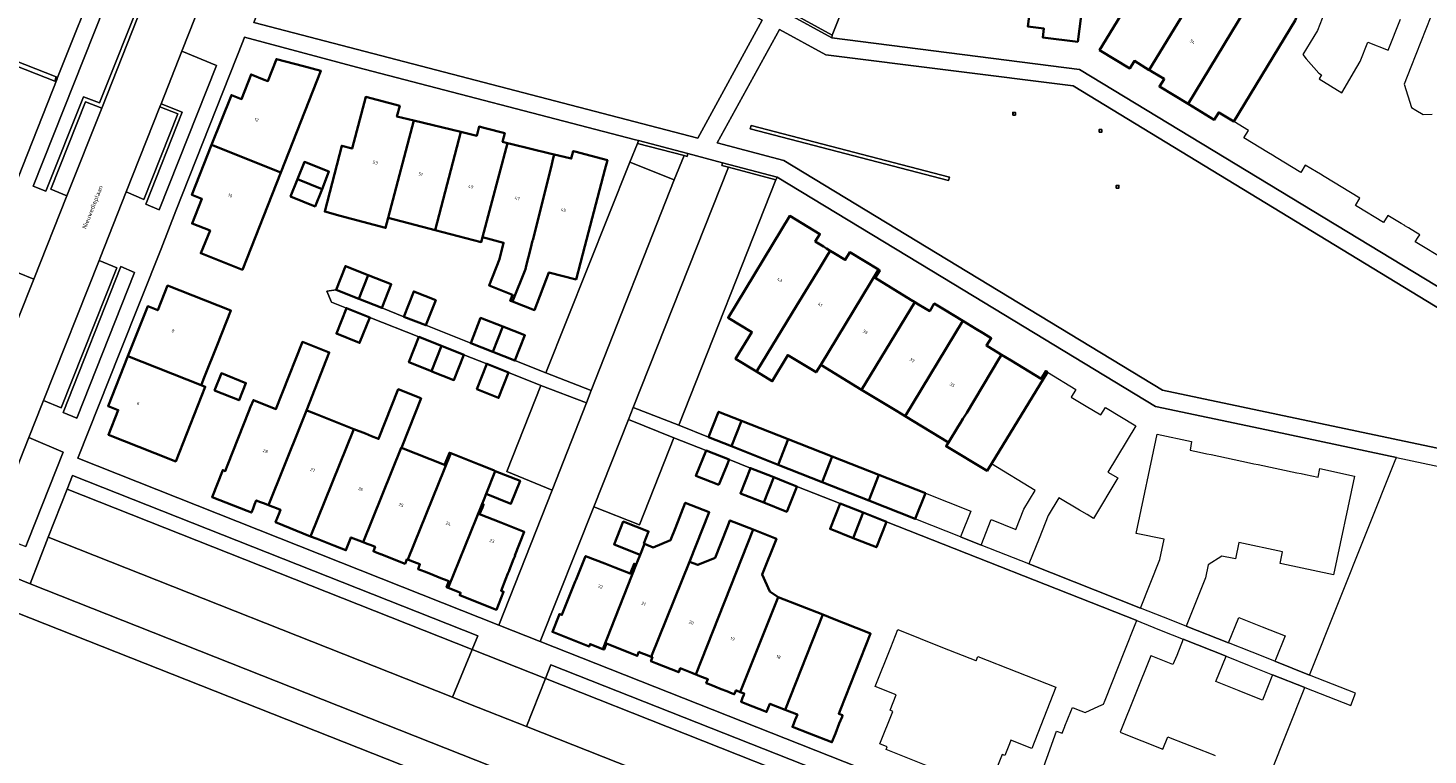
# Model space of a CAD drawing. Header units: metres. Extents: x 131489 to 134032, y 502353 to 503606.
# Tile 79 of 90: x 133468 to 133626, y 502821 to 502903. Entities that reach past the tile are written whole.
import ezdxf
from ezdxf.enums import TextEntityAlignment as Align

# ---------------------------------------------------------------- set-up
doc = ezdxf.new("R2010")
doc.units = ezdxf.units.M
for name, color, linetype, lineweight in [('B-WE-IE-MEUBILAIR_WEGMEUBILAIR-S', 7, 'Continuous', 25), ('B-WE-IE-TERREINAFSCHEIDING_KUNSTMATIG_MUUR-GV', 90, 'Continuous', 18), ('B-WE-OG-BEBOUWING-GV', 7, 'Continuous', 35), ('B-WE-OG-BEBOUWING-T18', 1, 'Continuous', 18), ('B-WE-OG-TERREIN_CULTUURSCHEIDING-GV', 7, 'Continuous', 18), ('B-WE-OG-TERREIN_ERF-GV', 7, 'Continuous', 18), ('B-WE-OG-TOPOGRAFIE-T18', 1, 'Continuous', 18), ('B-WE-VH-VERHARDING_ASFALT-GV', 252, 'Continuous', 18), ('B-WE-VH-VERHARDING_BETONSTRAATSTEEN-GV', 252, 'Continuous', 18), ('B-WE-VH-VERHARDING_STRAATBAKSTEEN-GV', 252, 'Continuous', 18), ('B-WE-VH-VERHARDING_TEGEL-GV', 252, 'Continuous', 18)]:
    doc.layers.add(name, color=color, linetype=linetype, lineweight=lineweight)
doc.styles.add('NLCS-ISO', font='NLCS-ISO.ttf')
doc.styles.add('NLCS-ISO-M200-T18', font='NLCS-ISO.ttf', dxfattribs={"height": 0.36})
doc.styles.add('NLCS-ISO-M200-T25', font='NLCS-ISO.ttf', dxfattribs={"height": 0.5})

# ---------------------------------------------------------------- blocks, each defined once
blk = doc.blocks.new('SIE-WEG_SPEELTOESTEL-SO')
at = {"flags": 128}
blk.add_lwpolyline([(-0.75, -0.75), (0.75, -0.75), (0.75, 0.75), (-0.75, 0.75)], close=True, dxfattribs=at)
at = {"style": 'NLCS-ISO'}
blk.add_text('SPT', height=0.45, dxfattribs=at).set_placement((0, 0), align=Align.MIDDLE_CENTER)

msp = doc.modelspace()

# ---------------------------------------------------------------- linework, layer by layer
at = {"layer": 'B-WE-IE-TERREINAFSCHEIDING_KUNSTMATIG_MUUR-GV', "flags": 128}
for points in [[(133440.895, 502900.801), (133441.749, 502900.46), (133441.983, 502900.985), (133441.647, 502901.12), (133443.021, 502904.659), (133444.135, 502907.463), (133471.484, 502896.65), (133471.654, 502897.135), (133443.844, 502908.138)], [(133554.029, 502904.408), (133553.922, 502904.137), (133558.723, 502901.544), (133558.771, 502901.828)], [(133571.908, 502885.883), (133549.659, 502891.698), (133549.554, 502891.324), (133571.817, 502885.499)], [(133537.027, 502889.987), (133536.895, 502889.674), (133542.137, 502888.293), (133542.483, 502888.202), (133542.567, 502888.522)], [(133546.436, 502887.501), (133546.351, 502887.178), (133547.098, 502886.983), (133552.445, 502885.584), (133552.589, 502885.878)]]:
    msp.add_lwpolyline(points, close=True, dxfattribs=at)
at = {"layer": 'B-WE-OG-BEBOUWING-GV', "flags": 128}
for points in [[(133586.066, 502918.172), (133583.489, 502919.189), (133582.507, 502916.699), (133580.721, 502902.795), (133582.521, 502902.564), (133582.394, 502901.58), (133586.326, 502901.094), (133587.779, 502912.504), (133588.061, 502914.848), (133584.906, 502915.251), (133585.197, 502915.971)], [(133600.291, 502907.709), (133601.217, 502909.235), (133602.221, 502911.768), (133603.339, 502914.592), (133600.757, 502915.61), (133598.443, 502909.865), (133595.666, 502911.476), (133595.13, 502910.6), (133588.763, 502900.157), (133592.158, 502898.087), (133592.675, 502898.934), (133594.346, 502897.915), (133594.35, 502897.922)], [(133605.162, 502904.747), (133600.291, 502907.709), (133594.35, 502897.922), (133594.753, 502897.677), (133596.01, 502896.916), (133596.003, 502896.905), (133595.491, 502896.057), (133598.702, 502894.106)], [(133611.476, 502905.391), (133611.917, 502906.505), (133611.908, 502906.508), (133609.359, 502907.519), (133608.465, 502905.264), (133605.371, 502905.091), (133605.162, 502904.747), (133598.702, 502894.106), (133601.643, 502892.319), (133602.152, 502893.156), (133603.823, 502892.137), (133610.706, 502903.473)], [(133489.097, 502889.491), (133496.862, 502886.393), (133501.361, 502897.816), (133499.392, 502898.341), (133496.369, 502899.141), (133495.413, 502896.664), (133495.009, 502896.825), (133493.526, 502897.417), (133492.457, 502894.656), (133491.318, 502895.106)], [(133511.786, 502892.247), (133509.898, 502892.705), (133510.217, 502893.89), (133506.396, 502894.892), (133504.872, 502889.083), (133503.706, 502889.398), (133501.793, 502882.006), (133503.531, 502881.532), (133508.626, 502880.169), (133508.924, 502881.311)], [(133517.054, 502890.969), (133511.786, 502892.247), (133508.924, 502881.311), (133514.179, 502879.934)], [(133522.298, 502889.696), (133521.757, 502889.846), (133521.994, 502890.805), (133519.819, 502891.377), (133519.119, 502891.552), (133518.863, 502890.529), (133517.054, 502890.969), (133514.179, 502879.934), (133519.371, 502878.573), (133519.516, 502879.122)], [(133496.862, 502886.393), (133489.097, 502889.491), (133486.876, 502883.876), (133487.999, 502883.432), (133486.909, 502880.664), (133488.922, 502879.873), (133487.881, 502877.317), (133492.562, 502875.474)], [(133527.549, 502888.421), (133527.07, 502888.537), (133522.784, 502889.578), (133522.298, 502889.696), (133519.516, 502879.122), (133521.873, 502878.51), (133521.404, 502876.647), (133520.242, 502873.711), (133522.887, 502872.665), (133522.627, 502871.994), (133522.886, 502871.894), (133524.32, 502875.534), (133524.41, 502875.894), (133524.886, 502877.795), (133525.13, 502878.765), (133525.14, 502878.806), (133527.234, 502887.166), (133527.406, 502887.849)], [(133533.522, 502887.789), (133529.849, 502888.76), (133529.69, 502888.801), (133529.466, 502887.956), (133528.026, 502888.305), (133527.549, 502888.421), (133527.406, 502887.849), (133527.234, 502887.166), (133525.14, 502878.806), (133525.13, 502878.765), (133524.886, 502877.795), (133524.41, 502875.894), (133524.32, 502875.534), (133522.886, 502871.894), (133525.339, 502870.942), (133526.959, 502875.178), (133530.006, 502874.382), (133530.982, 502878.105), (133533.232, 502886.685)], [(133498.745, 502885.643), (133501.497, 502884.545), (133502.267, 502886.504), (133499.509, 502887.588)], [(133501.497, 502884.545), (133498.745, 502885.643), (133497.96, 502883.705), (133500.707, 502882.593)], [(133558.545, 502877.598), (133558.118, 502877.859), (133557.778, 502878.067), (133556.851, 502878.633), (133557.379, 502879.488), (133553.997, 502881.527), (133547.071, 502870.087), (133549.737, 502868.464), (133547.903, 502865.455), (133550.251, 502864.024), (133550.329, 502864.152), (133554.758, 502871.401), (133557.372, 502875.677), (133558.284, 502877.171)], [(133563.939, 502875.501), (133560.729, 502877.44), (133560.216, 502876.577), (133558.972, 502877.337), (133558.545, 502877.598), (133558.284, 502877.171), (133557.372, 502875.677), (133554.758, 502871.401), (133550.329, 502864.152), (133550.251, 502864.024), (133552.022, 502862.945), (133553.776, 502865.875), (133556.95, 502863.947), (133557.462, 502864.789)], [(133506.683, 502874.862), (133504.11, 502875.876), (133503.063, 502873.218), (133505.635, 502872.204)], [(133568.031, 502871.841), (133567.601, 502872.102), (133563.583, 502874.547), (133564.096, 502875.406), (133563.939, 502875.501), (133557.462, 502864.789), (133562.055, 502861.998)], [(133479.702, 502865.75), (133487.93, 502862.513), (133487.958, 502862.583), (133488.271, 502863.371), (133489.718, 502867.011), (133491.257, 502870.883), (133484.155, 502873.693), (133483.059, 502870.927), (133481.935, 502871.377)], [(133506.683, 502874.862), (133505.635, 502872.204), (133508.206, 502871.19), (133508.232, 502871.253), (133509.253, 502873.848)], [(133514.266, 502872.071), (133511.795, 502873.044), (133510.675, 502870.2), (133513.145, 502869.227)], [(133506.838, 502870.112), (133504.228, 502871.158), (133503.102, 502868.304), (133505.712, 502867.258)], [(133573.414, 502869.731), (133571.306, 502871.014), (133570.216, 502871.678), (133569.708, 502870.82), (133568.456, 502871.582), (133568.031, 502871.841), (133562.055, 502861.998), (133565.96, 502859.625), (133566.948, 502859.025)], [(133521.781, 502869.09), (133519.295, 502870.067), (133518.175, 502867.223), (133520.66, 502866.244)], [(133521.781, 502869.09), (133520.66, 502866.244), (133523.145, 502865.265), (133524.265, 502868.113)], [(133577.764, 502865.921), (133577.346, 502866.172), (133577.336, 502866.179), (133576.68, 502866.574), (133576.064, 502866.943), (133576.613, 502867.782), (133575.701, 502868.338), (133574.897, 502868.827), (133573.414, 502869.731), (133566.948, 502859.025), (133571.824, 502856.062), (133572.912, 502857.854), (133573.172, 502858.281), (133573.43, 502858.709), (133573.852, 502859.412), (133577.511, 502865.5), (133577.516, 502865.508)], [(133514.898, 502866.928), (133512.372, 502867.932), (133511.246, 502865.078), (133513.768, 502864.081)], [(133499.754, 502859.664), (133502.301, 502866.175), (133499.28, 502867.357), (133497.021, 502861.599), (133496.315, 502859.824), (133493.784, 502860.831), (133493.475, 502860.053), (133493.28, 502859.565), (133490.89, 502853.516), (133490.625, 502852.846), (133490.343, 502852.957), (133489.153, 502849.937), (133493.096, 502848.374), (133493.561, 502848.19), (133493.747, 502848.654), (133493.923, 502849.092), (133494.109, 502849.556), (133494.575, 502849.375), (133495.02, 502849.203), (133495.486, 502849.022), (133499.088, 502857.957)], [(133514.898, 502866.928), (133513.768, 502864.081), (133513.831, 502864.056), (133516.298, 502863.081), (133517.421, 502865.926)], [(133582.906, 502863.971), (133582.721, 502864.084), (133582.208, 502863.229), (133578.839, 502865.273), (133578.203, 502865.656), (133578.192, 502865.663), (133577.764, 502865.921), (133577.516, 502865.508), (133577.511, 502865.5), (133573.852, 502859.412), (133573.43, 502858.709), (133573.172, 502858.281), (133572.912, 502857.854), (133571.824, 502856.062), (133571.548, 502855.649), (133576.148, 502852.884), (133576.625, 502853.666)], [(133487.93, 502862.513), (133479.702, 502865.75), (133477.479, 502860.145), (133478.611, 502859.696), (133477.515, 502856.936), (133482.736, 502854.867), (133485.069, 502853.939), (133488.381, 502862.333)], [(133518.859, 502862.058), (133521.311, 502861.08), (133522.437, 502863.934), (133519.985, 502864.912)], [(133489.428, 502861.915), (133492.178, 502860.818), (133492.946, 502862.743), (133490.197, 502863.841)], [(133510.406, 502855.462), (133511.261, 502857.626), (133512.612, 502861.042), (133512.567, 502861.06), (133510.049, 502862.05), (133507.844, 502856.472), (133507.056, 502856.783), (133506.362, 502857.057), (133505.069, 502857.567), (133500.214, 502845.508), (133500.935, 502845.227), (133502.824, 502844.49), (133503.68, 502844.156), (133504.158, 502843.969), (133504.176, 502843.962), (133504.253, 502844.16), (133504.686, 502845.269), (133504.737, 502845.398), (133505.632, 502845.05), (133506.096, 502844.869), (133510.372, 502855.475)], [(133505.069, 502857.567), (133500.744, 502859.274), (133500.083, 502859.535), (133499.754, 502859.664), (133499.088, 502857.957), (133495.486, 502849.022), (133495.95, 502848.835), (133496.369, 502848.666), (133496.833, 502848.479), (133496.646, 502848.015), (133496.276, 502847.096), (133500.208, 502845.51), (133500.214, 502845.508)], [(133548.587, 502858.496), (133546.003, 502859.516), (133544.858, 502856.666), (133547.461, 502855.635)], [(133553.811, 502856.434), (133548.587, 502858.496), (133547.461, 502855.635), (133552.677, 502853.571)], [(133558.764, 502854.479), (133553.811, 502856.434), (133552.677, 502853.571), (133557.63, 502851.611)], [(133515.936, 502854.855), (133515.78, 502854.917), (133515.237, 502853.556), (133510.406, 502855.462), (133510.372, 502855.475), (133506.096, 502844.869), (133506.561, 502844.687), (133506.992, 502844.519), (133507.454, 502844.339), (133507.258, 502843.847), (133507.427, 502843.779), (133508.057, 502843.529), (133508.088, 502843.516), (133510.814, 502842.43), (133510.841, 502842.496), (133511.025, 502842.948), (133511.121, 502842.91)], [(133519.458, 502849.175), (133519.641, 502849.629), (133519.903, 502850.279), (133520.942, 502852.856), (133520.814, 502852.907), (133519.605, 502853.39), (133519.11, 502853.588), (133515.936, 502854.855), (133511.121, 502842.91), (133511.587, 502842.729), (133512.479, 502842.381), (133512.272, 502841.844), (133513.298, 502841.437), (133515.008, 502840.757), (133515.252, 502840.66), (133515.731, 502840.47), (133515.467, 502839.802), (133515.65, 502839.73)], [(133546.047, 502851.289), (133546.913, 502853.47), (133547.178, 502854.138), (133544.594, 502855.155), (133543.466, 502852.314)], [(133563.995, 502852.414), (133558.764, 502854.479), (133557.63, 502851.611), (133562.866, 502849.539)], [(133520.942, 502852.856), (133519.903, 502850.279), (133522.697, 502849.175), (133523.719, 502851.764)], [(133552.193, 502852.159), (133552.026, 502852.226), (133549.584, 502853.195), (133548.454, 502850.346), (133551.065, 502849.31)], [(133552.193, 502852.159), (133551.065, 502849.31), (133553.651, 502848.284), (133554.769, 502851.09), (133554.782, 502851.132), (133554.776, 502851.135), (133553.482, 502851.648)], [(133569.216, 502850.353), (133563.995, 502852.414), (133562.866, 502849.539), (133568.077, 502847.476)], [(133519.458, 502849.175), (133515.65, 502839.73), (133516.685, 502839.322), (133517.051, 502839.178), (133516.94, 502838.892), (133517.405, 502838.709), (133521.064, 502837.269), (133521.868, 502839.287), (133521.584, 502839.4), (133522.083, 502840.66), (133522.348, 502841.329), (133522.478, 502841.656), (133522.49, 502841.685), (133522.997, 502842.965), (133523.05, 502843.099), (133523.055, 502843.112), (133523.116, 502843.267), (133523.159, 502843.375), (133523.143, 502843.382), (133524.18, 502846.024), (133523.058, 502846.468), (133521.55, 502847.063), (133519.18, 502848), (133519.486, 502848.762), (133519.625, 502849.108)], [(133542.757, 502842.656), (133544.963, 502848.223), (133542.265, 502849.292), (133541.163, 502846.49), (133540.611, 502845.087), (133538.668, 502844.281), (133537.677, 502844.659), (133537.197, 502843.434), (133536.938, 502842.792), (133536.754, 502842.335), (133532.992, 502832.85), (133533.155, 502832.785), (133533.418, 502833.464), (133536.874, 502832.088), (133537.055, 502832.531), (133537.281, 502832.442), (133537.972, 502832.168), (133538.255, 502832.055), (133538.422, 502831.989)], [(133562.235, 502848.181), (133559.654, 502849.205), (133558.52, 502846.351), (133561.104, 502845.325)], [(133537.197, 502843.434), (133537.677, 502844.659), (133537.641, 502844.673), (133537.627, 502844.722), (133538.154, 502846.064), (133535.304, 502847.183), (133534.272, 502844.605)], [(133549.886, 502846.274), (133547.271, 502847.304), (133546.962, 502846.521), (133545.617, 502843.112), (133543.674, 502842.306), (133542.757, 502842.656), (133538.422, 502831.989), (133538.578, 502831.927), (133538.438, 502831.575), (133538.402, 502831.483), (133538.95, 502831.266), (133541.531, 502830.245), (133541.706, 502830.688), (133542.988, 502830.179), (133543.436, 502830.002)], [(133562.235, 502848.181), (133561.104, 502845.325), (133563.718, 502844.287), (133564.851, 502847.143)], [(133552.675, 502838.696), (133551.771, 502839.302), (133550.9, 502841.217), (133552.488, 502845.249), (133549.886, 502846.274), (133543.436, 502830.002), (133543.473, 502829.987), (133543.636, 502829.922), (133543.901, 502829.817), (133544.8, 502829.461), (133544.622, 502829.021), (133544.941, 502828.894), (133545.598, 502828.632), (133546.276, 502828.361), (133546.911, 502828.107), (133547.512, 502827.868), (133547.767, 502827.766), (133547.816, 502827.889), (133547.946, 502828.214), (133548.013, 502828.188), (133548.442, 502828.017)], [(133536.754, 502842.335), (133536.516, 502842.431), (133536.372, 502842.069), (133536.081, 502841.333), (133534.37, 502842.004), (133533.237, 502842.448), (133531.071, 502843.298), (133530.035, 502840.679), (133530.011, 502840.673), (133530.004, 502840.655), (133530.002, 502840.652), (133529.919, 502840.44), (133528.426, 502836.694), (133528.185, 502836.785), (133528.154, 502836.797), (133528.071, 502836.591), (133527.342, 502834.772), (133531.463, 502833.132), (133531.57, 502833.413), (133532.992, 502832.85)], [(133557.695, 502836.717), (133552.675, 502838.696), (133548.442, 502828.017), (133548.888, 502827.841), (133548.841, 502827.723), (133548.704, 502827.377), (133548.525, 502826.924), (133548.99, 502826.74), (133551.398, 502825.786), (133551.765, 502826.714), (133553.464, 502826.034)], [(133557.695, 502836.717), (133553.464, 502826.034), (133554.748, 502825.521), (133554.845, 502825.482), (133554.748, 502825.239), (133554.611, 502824.896), (133554.442, 502824.473), (133554.297, 502824.111), (133556.209, 502823.36), (133558.724, 502822.372), (133559.115, 502823.36), (133559.557, 502824.473), (133559.861, 502825.242), (133559.927, 502825.408), (133559.495, 502825.579), (133559.682, 502826.051), (133563.068, 502834.599), (133558.42, 502836.431), (133558.342, 502836.462)]]:
    msp.add_lwpolyline(points, close=True, dxfattribs=at)
at = {"layer": 'B-WE-OG-TERREIN_CULTUURSCHEIDING-GV', "flags": 128}
for points in [[(133518.928, 502920.851), (133514.609, 502920.351), (133529.417, 502912.33), (133529.226, 502911.994), (133514.527, 502919.956), (133509.686, 502919.401), (133509.646, 502919.782), (133499.935, 502918.678), (133493.843, 502903.264), (133543.657, 502890.264), (133550.898, 502903.511)], [(133470.499, 502884.304), (133474.699, 502894.918), (133476.514, 502894.223), (133481.424, 502906.565), (133478.206, 502907.902), (133469.058, 502884.859)], [(133633.71, 502868.541), (133628.173, 502870.347), (133585.793, 502896.134), (133558.053, 502899.636), (133552.824, 502902.483), (133545.849, 502889.735), (133553.344, 502887.754), (133595.829, 502861.947), (133630.589, 502854.616)], [(133489.642, 502898.42), (133485.758, 502900.017), (133483.424, 502894.121), (133485.781, 502893.164), (133481.695, 502882.843), (133483.223, 502882.205)], [(133571.908, 502885.883), (133571.817, 502885.499), (133549.554, 502891.324), (133549.659, 502891.698)], [(133542.137, 502888.293), (133536.895, 502889.674), (133536.045, 502887.543), (133541.021, 502885.565)], [(133480.442, 502875.18), (133478.917, 502875.824), (133472.428, 502859.433), (133473.957, 502858.797)], [(133524.457, 502824.141), (133517.968, 502826.711), (133516.142, 502827.434), (133470.734, 502845.416), (133468.728, 502840.189), (133525.746, 502817.61), (133671.427, 502759.919), (133671.9, 502761.12), (133672.105, 502761.874), (133672.264, 502762.721), (133672.184, 502763.515), (133672.078, 502764.123), (133671.893, 502764.785), (133671.523, 502765.314), (133670.914, 502765.816), (133670.306, 502766.24), (133669.625, 502766.654)]]:
    msp.add_lwpolyline(points, close=True, dxfattribs=at)
for points in [[(133443.844, 502908.138), (133471.654, 502897.135), (133471.814, 502897.067), (133476.616, 502909.182), (133466.866, 502914.876)], [(133670.113, 502756.581), (133524.688, 502814.17), (133467.172, 502836.947), (133460.796, 502820.811), (133463.515, 502819.745), (133496.193, 502806.795), (133510.453, 502801.152), (133519.091, 502797.735), (133529.354, 502793.674), (133565.616, 502779.28), (133592.877, 502768.501), (133601.281, 502765.175), (133609.605, 502761.881), (133626.924, 502755.027)]]:
    msp.add_lwpolyline(points, dxfattribs=at)
at = {"layer": 'B-WE-OG-TERREIN_ERF-GV', "flags": 128}
for points in [[(133569.268, 502928.083), (133558.771, 502901.828), (133558.723, 502901.544), (133586.518, 502897.969), (133629.058, 502872.155)], [(133587.779, 502912.504), (133586.326, 502901.094), (133582.394, 502901.58), (133582.521, 502902.564), (133580.721, 502902.795)], [(133627.222, 502876.782), (133625.498, 502877.833), (133624.21, 502878.619), (133624.525, 502879.14), (133624.707, 502879.404), (133624.704, 502879.406), (133623.458, 502880.165), (133623.034, 502880.424), (133623.028, 502880.427), (133622.612, 502880.681), (133621.131, 502881.584), (133620.637, 502880.775), (133617.676, 502882.583), (133617.479, 502882.703), (133617.989, 502883.5), (133613.967, 502885.952), (133613.557, 502886.202), (133613.118, 502886.47), (133611.865, 502887.234), (133611.364, 502886.411), (133608.602, 502888.093), (133608.188, 502888.345), (133607.748, 502888.613), (133604.975, 502890.302), (133605.493, 502891.119), (133603.823, 502892.137), (133602.152, 502893.156), (133601.643, 502892.319), (133598.702, 502894.106), (133595.491, 502896.057), (133596.003, 502896.905), (133596.01, 502896.916), (133594.753, 502897.677), (133594.35, 502897.922), (133594.346, 502897.915), (133592.675, 502898.934), (133592.158, 502898.087), (133588.763, 502900.157), (133595.13, 502910.6)], [(133460.147, 502867.603), (133471.751, 502896.908), (133471.814, 502897.067), (133471.654, 502897.135), (133471.484, 502896.65), (133444.135, 502907.463)], [(133626.52, 502905.35), (133625.396, 502902.509), (133623.694, 502898.217), (133622.943, 502896.321), (133623.794, 502893.698), (133624.255, 502893.418), (133625.083, 502892.917), (133626.1, 502892.96)], [(133614.026, 502904.379), (133613.225, 502902.36), (133611.571, 502899.647), (133611.968, 502899.19), (133613.393, 502897.551), (133613.679, 502897.387), (133613.402, 502896.931), (133615.971, 502895.365), (133617.634, 502898.217), (133618.009, 502898.86), (133618.898, 502901.06), (133621.17, 502900.159), (133622.55, 502903.638)], [(133581.763, 502817.557), (133583.944, 502823.641), (133584.571, 502823.416), (133584.862, 502824.145), (133584.865, 502824.152), (133584.884, 502824.201), (133585.531, 502825.825), (133585.718, 502826.295), (133586.185, 502826.107), (133587.139, 502825.725), (133588.703, 502826.436), (133589.209, 502826.666), (133589.378, 502827.092), (133591.602, 502832.692), (133592.757, 502835.599), (133592.941, 502836.064), (133564.851, 502847.143), (133563.718, 502844.287), (133561.104, 502845.325), (133558.52, 502846.351), (133559.654, 502849.205), (133554.782, 502851.132), (133554.769, 502851.09), (133553.651, 502848.284), (133551.065, 502849.31), (133548.454, 502850.346), (133549.584, 502853.195), (133547.178, 502854.138), (133546.913, 502853.47), (133546.047, 502851.289), (133543.466, 502852.314), (133544.594, 502855.155), (133540.972, 502856.602), (133537.11, 502846.827), (133531.992, 502848.842), (133525.959, 502833.705), (133532.218, 502831.228), (133579.821, 502812.389)], [(133569.497, 502819.7), (133564.812, 502821.552), (133564.929, 502821.857), (133564.116, 502822.185), (133565.563, 502825.854), (133565.263, 502825.985), (133565.955, 502827.725), (133563.591, 502828.651), (133565.339, 502833.045), (133566.132, 502835.04), (133571.149, 502833.045), (133574.893, 502831.555), (133574.917, 502831.546), (133575.102, 502832.013), (133583.869, 502828.557), (133581.175, 502821.684), (133578.824, 502822.618), (133578.664, 502822.21), (133578.134, 502820.877), (133577.825, 502820.989), (133576.373, 502817.332)], [(133607.919, 502818.776), (133611.797, 502828.537), (133608.176, 502829.971), (133607.044, 502827.123), (133605.833, 502827.604), (133604.428, 502828.162), (133601.83, 502829.194), (133602.962, 502832.042), (133598.142, 502833.951), (133597.424, 502832.144), (133597.01, 502831.103), (133594.567, 502832.074), (133594.534, 502832.087), (133591.074, 502823.519), (133591.156, 502823.488), (133595.886, 502821.606), (133596.439, 502822.997), (133596.695, 502822.895), (133601.292, 502821.066), (133601.467, 502820.997), (133601.76, 502820.88)]]:
    msp.add_lwpolyline(points, dxfattribs=at)
for points in [[(133502.032, 502873.073), (133503.063, 502873.218), (133504.11, 502875.876), (133506.683, 502874.862), (133509.253, 502873.848), (133508.232, 502871.253), (133508.206, 502871.19), (133510.675, 502870.2), (133511.795, 502873.044), (133514.266, 502872.071), (133513.145, 502869.227), (133518.175, 502867.223), (133519.295, 502870.067), (133521.781, 502869.09), (133524.265, 502868.113), (133523.145, 502865.265), (133526.611, 502863.891), (133536.045, 502887.543), (133536.895, 502889.674), (133537.027, 502889.987), (133536.675, 502890.08), (133505.344, 502898.25), (133492.799, 502901.602), (133492.65, 502901.209), (133485.085, 502882.074), (133483.416, 502877.832), (133478.785, 502866.172), (133474.064, 502854.298), (133487.49, 502848.968), (133514.996, 502838.061), (133521.326, 502835.55), (133527.325, 502850.706), (133522.239, 502852.802), (133526.051, 502862.484), (133522.437, 502863.934), (133521.311, 502861.08), (133518.859, 502862.058), (133519.985, 502864.912), (133517.421, 502865.926), (133516.298, 502863.081), (133513.831, 502864.056), (133513.768, 502864.081), (133511.246, 502865.078), (133512.372, 502867.932), (133506.838, 502870.112), (133505.712, 502867.258), (133503.102, 502868.304), (133504.228, 502871.158), (133502.551, 502871.819)], [(133496.862, 502886.393), (133492.562, 502875.474), (133487.881, 502877.317), (133488.922, 502879.873), (133486.909, 502880.664), (133487.999, 502883.432), (133486.876, 502883.876), (133489.097, 502889.491), (133491.318, 502895.106), (133492.457, 502894.656), (133493.526, 502897.417), (133495.009, 502896.825), (133495.413, 502896.664), (133496.369, 502899.141), (133499.392, 502898.341), (133501.361, 502897.816)], [(133508.924, 502881.311), (133508.626, 502880.169), (133503.531, 502881.532), (133501.793, 502882.006), (133503.706, 502889.398), (133504.872, 502889.083), (133506.396, 502894.892), (133510.217, 502893.89), (133509.898, 502892.705), (133511.786, 502892.247), (133517.054, 502890.969), (133518.863, 502890.529), (133519.119, 502891.552), (133519.819, 502891.377), (133521.994, 502890.805), (133521.757, 502889.846), (133522.298, 502889.696), (133522.784, 502889.578), (133527.07, 502888.537), (133527.549, 502888.421), (133528.026, 502888.305), (133529.466, 502887.956), (133529.69, 502888.801), (133529.849, 502888.76), (133533.522, 502887.789), (133533.232, 502886.685), (133530.982, 502878.105), (133530.006, 502874.382), (133526.959, 502875.178), (133525.339, 502870.942), (133522.886, 502871.894), (133522.627, 502871.994), (133522.887, 502872.665), (133520.242, 502873.711), (133521.404, 502876.647), (133521.873, 502878.51), (133519.516, 502879.122), (133519.371, 502878.573), (133514.179, 502879.934)], [(133498.745, 502885.643), (133499.509, 502887.588), (133502.267, 502886.504), (133501.497, 502884.545), (133500.707, 502882.593), (133497.96, 502883.705)], [(133595.226, 502857.01), (133599.097, 502856.189), (133598.921, 502855.197), (133599.454, 502855.089), (133600.321, 502854.906), (133600.81, 502854.802), (133601.299, 502854.698), (133605.609, 502853.787), (133606.098, 502853.683), (133606.587, 502853.58), (133610.895, 502852.668), (133611.384, 502852.564), (133611.873, 502852.461), (133613.295, 502852.16), (133613.497, 502853.137), (133617.393, 502852.286), (133615.041, 502841.182), (133609.236, 502842.415), (133609.033, 502842.458), (133609.314, 502843.78), (133604.385, 502844.823), (133604.02, 502842.983), (133603.841, 502843.02), (133602.485, 502843.304), (133600.963, 502842.318), (133600.653, 502840.869), (133598.487, 502835.433), (133603.247, 502833.543), (133604.382, 502836.398), (133607.014, 502835.354), (133609.59, 502834.332), (133608.514, 502831.637), (133608.449, 502831.48), (133612.342, 502829.924), (133621.965, 502854.057), (133622.08, 502854.376), (133606.788, 502857.619), (133595.06, 502860.102), (133571.167, 502874.605), (133552.589, 502885.878), (133552.445, 502885.584), (133541.529, 502857.997), (133544.858, 502856.666), (133546.003, 502859.516), (133548.587, 502858.496), (133553.811, 502856.434), (133558.764, 502854.479), (133563.995, 502852.414), (133569.216, 502850.353), (133574.329, 502848.334), (133573.174, 502845.459), (133575.47, 502844.543), (133576.615, 502847.394), (133579.382, 502846.303), (133580.281, 502848.582), (133581.541, 502850.672), (133576.625, 502853.666), (133576.148, 502852.884), (133571.548, 502855.649), (133571.824, 502856.062), (133566.948, 502859.025), (133565.96, 502859.625), (133562.055, 502861.998), (133557.462, 502864.789), (133556.95, 502863.947), (133553.776, 502865.875), (133552.022, 502862.945), (133550.251, 502864.024), (133547.903, 502865.455), (133549.737, 502868.464), (133547.071, 502870.087), (133553.997, 502881.527), (133557.379, 502879.488), (133556.851, 502878.633), (133557.778, 502878.067), (133558.118, 502877.859), (133558.545, 502877.598), (133558.972, 502877.337), (133560.216, 502876.577), (133560.729, 502877.44), (133563.939, 502875.501), (133564.096, 502875.406), (133563.583, 502874.547), (133567.601, 502872.102), (133568.031, 502871.841), (133568.456, 502871.582), (133569.708, 502870.82), (133570.216, 502871.678), (133571.306, 502871.014), (133573.414, 502869.731), (133574.897, 502868.827), (133575.701, 502868.338), (133576.613, 502867.782), (133576.064, 502866.943), (133576.68, 502866.574), (133577.336, 502866.179), (133577.346, 502866.172), (133577.764, 502865.921), (133578.192, 502865.663), (133578.203, 502865.656), (133578.839, 502865.273), (133582.208, 502863.229), (133582.721, 502864.084), (133582.906, 502863.971), (133586.101, 502862.024), (133585.58, 502861.165), (133587.257, 502860.154), (133588.919, 502859.153), (133589.436, 502860.012), (133592.833, 502857.946), (133589.685, 502852.746), (133590.814, 502852.073), (133588.104, 502847.528), (133587.372, 502847.964), (133586.513, 502848.476), (133584.198, 502849.857), (133583.014, 502847.878), (133581.987, 502845.275), (133580.842, 502842.424), (133593.378, 502837.456), (133595.532, 502842.897), (133596.022, 502845.186), (133592.891, 502845.851)], [(133491.257, 502870.883), (133489.718, 502867.011), (133488.271, 502863.371), (133487.958, 502862.583), (133487.93, 502862.513), (133488.381, 502862.333), (133485.069, 502853.939), (133482.736, 502854.867), (133477.515, 502856.936), (133478.611, 502859.696), (133477.479, 502860.145), (133479.702, 502865.75), (133481.935, 502871.377), (133483.059, 502870.927), (133484.155, 502873.693)], [(133490.343, 502852.957), (133490.625, 502852.846), (133490.89, 502853.516), (133493.28, 502859.565), (133493.475, 502860.053), (133493.784, 502860.831), (133496.315, 502859.824), (133497.021, 502861.599), (133499.28, 502867.357), (133502.301, 502866.175), (133499.754, 502859.664), (133500.083, 502859.535), (133500.744, 502859.274), (133505.069, 502857.567), (133506.362, 502857.057), (133507.056, 502856.783), (133507.844, 502856.472), (133510.049, 502862.05), (133512.567, 502861.06), (133512.612, 502861.042), (133511.261, 502857.626), (133510.406, 502855.462), (133515.237, 502853.556), (133515.78, 502854.917), (133515.936, 502854.855), (133519.11, 502853.588), (133519.605, 502853.39), (133520.814, 502852.907), (133520.942, 502852.856), (133523.719, 502851.764), (133522.697, 502849.175), (133519.903, 502850.279), (133519.641, 502849.629), (133519.458, 502849.175), (133519.625, 502849.108), (133519.486, 502848.762), (133519.18, 502848), (133521.55, 502847.063), (133523.058, 502846.468), (133524.18, 502846.024), (133523.143, 502843.382), (133523.159, 502843.375), (133523.116, 502843.267), (133523.055, 502843.112), (133523.05, 502843.099), (133522.997, 502842.965), (133522.49, 502841.685), (133522.478, 502841.656), (133522.348, 502841.329), (133522.083, 502840.66), (133521.584, 502839.4), (133521.868, 502839.287), (133521.064, 502837.269), (133517.405, 502838.709), (133516.94, 502838.892), (133517.051, 502839.178), (133516.685, 502839.322), (133515.65, 502839.73), (133515.467, 502839.802), (133515.731, 502840.47), (133515.252, 502840.66), (133515.008, 502840.757), (133513.298, 502841.437), (133512.272, 502841.844), (133512.479, 502842.381), (133511.587, 502842.729), (133511.121, 502842.91), (133511.025, 502842.948), (133510.841, 502842.496), (133510.814, 502842.43), (133508.088, 502843.516), (133508.057, 502843.529), (133507.427, 502843.779), (133507.258, 502843.847), (133507.454, 502844.339), (133506.992, 502844.519), (133506.561, 502844.687), (133506.096, 502844.869), (133505.632, 502845.05), (133504.737, 502845.398), (133504.686, 502845.269), (133504.253, 502844.16), (133504.176, 502843.962), (133504.158, 502843.969), (133503.68, 502844.156), (133502.824, 502844.49), (133500.935, 502845.227), (133500.214, 502845.508), (133500.208, 502845.51), (133496.276, 502847.096), (133496.646, 502848.015), (133496.833, 502848.479), (133496.369, 502848.666), (133495.95, 502848.835), (133495.486, 502849.022), (133495.02, 502849.203), (133494.575, 502849.375), (133494.109, 502849.556), (133493.923, 502849.092), (133493.747, 502848.654), (133493.561, 502848.19), (133493.096, 502848.374), (133489.153, 502849.937)], [(133492.946, 502862.743), (133492.178, 502860.818), (133489.428, 502861.915), (133490.197, 502863.841)], [(133550.9, 502841.217), (133551.771, 502839.302), (133552.675, 502838.696), (133557.695, 502836.717), (133558.342, 502836.462), (133558.42, 502836.431), (133563.068, 502834.599), (133559.682, 502826.051), (133559.495, 502825.579), (133559.927, 502825.408), (133559.861, 502825.242), (133559.557, 502824.473), (133559.115, 502823.36), (133558.724, 502822.372), (133556.209, 502823.36), (133554.297, 502824.111), (133554.442, 502824.473), (133554.611, 502824.896), (133554.748, 502825.239), (133554.845, 502825.482), (133554.748, 502825.521), (133553.464, 502826.034), (133551.765, 502826.714), (133551.398, 502825.786), (133548.99, 502826.74), (133548.525, 502826.924), (133548.704, 502827.377), (133548.841, 502827.723), (133548.888, 502827.841), (133548.442, 502828.017), (133548.013, 502828.188), (133547.946, 502828.214), (133547.816, 502827.889), (133547.767, 502827.766), (133547.512, 502827.868), (133546.911, 502828.107), (133546.276, 502828.361), (133545.598, 502828.632), (133544.941, 502828.894), (133544.622, 502829.021), (133544.8, 502829.461), (133543.901, 502829.817), (133543.636, 502829.922), (133543.473, 502829.987), (133543.436, 502830.002), (133542.988, 502830.179), (133541.706, 502830.688), (133541.531, 502830.245), (133538.95, 502831.266), (133538.402, 502831.483), (133538.438, 502831.575), (133538.578, 502831.927), (133538.422, 502831.989), (133538.255, 502832.055), (133537.972, 502832.168), (133537.281, 502832.442), (133537.055, 502832.531), (133536.874, 502832.088), (133533.418, 502833.464), (133533.155, 502832.785), (133532.992, 502832.85), (133531.57, 502833.413), (133531.463, 502833.132), (133527.342, 502834.772), (133528.071, 502836.591), (133528.154, 502836.797), (133528.185, 502836.785), (133528.426, 502836.694), (133529.919, 502840.44), (133530.002, 502840.652), (133530.004, 502840.655), (133530.011, 502840.673), (133530.035, 502840.679), (133531.071, 502843.298), (133533.237, 502842.448), (133534.37, 502842.004), (133536.081, 502841.333), (133536.372, 502842.069), (133536.516, 502842.431), (133536.754, 502842.335), (133536.938, 502842.792), (133537.197, 502843.434), (133534.272, 502844.605), (133535.304, 502847.183), (133538.154, 502846.064), (133537.627, 502844.722), (133537.641, 502844.673), (133537.677, 502844.659), (133538.668, 502844.281), (133540.611, 502845.087), (133541.163, 502846.49), (133542.265, 502849.292), (133544.963, 502848.223), (133542.757, 502842.656), (133543.674, 502842.306), (133545.617, 502843.112), (133546.962, 502846.521), (133547.271, 502847.304), (133549.886, 502846.274), (133552.488, 502845.249)]]:
    msp.add_lwpolyline(points, close=True, dxfattribs=at)
at = {"layer": 'B-WE-VH-VERHARDING_ASFALT-GV', "flags": 128}
for points in [[(133482.463, 502908.079), (133476.758, 502893.613), (133472.855, 502883.777), (133469.145, 502874.426), (133465.633, 502865.578)], [(133464.33, 502845.887), (133468.583, 502856.631), (133470.072, 502860.393), (133470.226, 502860.782), (133476.458, 502876.524), (133476.573, 502876.815), (133479.503, 502884.215), (133483.293, 502893.79), (133483.424, 502894.121), (133485.758, 502900.017), (133487.971, 502905.607)], [(133671.427, 502759.919), (133525.746, 502817.61), (133468.728, 502840.189), (133466.88, 502840.921), (133462.976, 502842.467), (133457.372, 502844.686), (133453.694, 502846.143), (133451.852, 502846.872), (133419.791, 502859.569), (133398.218, 502868.112), (133396.215, 502865.046), (133416.652, 502856.953), (133450.412, 502843.584), (133452.397, 502842.798), (133455.953, 502841.389), (133461.649, 502839.134), (133465.265, 502837.702), (133467.172, 502836.947), (133524.688, 502814.17), (133670.113, 502756.581)]]:
    msp.add_lwpolyline(points, dxfattribs=at)
at = {"layer": 'B-WE-VH-VERHARDING_BETONSTRAATSTEEN-GV', "flags": 128}
for points in [[(133569.268, 502928.083), (133564.185, 502930.159), (133554.029, 502904.408), (133558.771, 502901.828)], [(133476.758, 502893.613), (133474.928, 502894.357), (133471.042, 502884.542), (133472.855, 502883.777)], [(133485.292, 502892.99), (133483.293, 502893.79), (133479.503, 502884.215), (133481.489, 502883.384)], [(133547.098, 502886.983), (133546.351, 502887.178), (133546.436, 502887.501), (133542.567, 502888.522), (133542.483, 502888.202), (133542.137, 502888.293), (133541.021, 502885.565), (133531.705, 502861.886), (133531.166, 502860.516), (133527.325, 502850.706), (133521.326, 502835.55), (133525.959, 502833.705), (133531.992, 502848.842), (133535.879, 502858.656), (133536.413, 502860.004)], [(133541.021, 502885.565), (133536.045, 502887.543), (133526.611, 502863.891), (133531.705, 502861.886)], [(133552.445, 502885.584), (133547.098, 502886.983), (133536.413, 502860.004), (133541.529, 502857.997)], [(133478.441, 502875.685), (133476.458, 502876.524), (133470.226, 502860.782), (133472.222, 502859.974)], [(133469.145, 502874.426), (133467.323, 502875.148), (133463.823, 502866.309), (133465.633, 502865.578)], [(133531.166, 502860.516), (133526.051, 502862.484), (133522.239, 502852.802), (133527.325, 502850.706)], [(133540.972, 502856.602), (133535.879, 502858.656), (133531.992, 502848.842), (133537.11, 502846.827)]]:
    msp.add_lwpolyline(points, close=True, dxfattribs=at)
at = {"layer": 'B-WE-VH-VERHARDING_STRAATBAKSTEEN-GV', "flags": 128}
for points in [[(133472.444, 502854.975), (133468.583, 502856.631), (133464.33, 502845.887), (133468.243, 502844.363), (133468.521, 502845.065)], [(133473.482, 502852.349), (133472.868, 502850.801), (133518.331, 502832.797), (133518.966, 502834.337)], [(133472.868, 502850.801), (133470.734, 502845.416), (133516.142, 502827.434), (133518.331, 502832.797)], [(133526.578, 502829.531), (133518.331, 502832.797), (133516.142, 502827.434), (133517.968, 502826.711), (133524.457, 502824.141)], [(133527.176, 502831.085), (133526.578, 502829.531), (133557.94, 502817.111), (133558.52, 502818.673)], [(133603.767, 502798.964), (133577.468, 502809.351), (133573.813, 502810.826), (133561.556, 502815.68), (133557.94, 502817.111), (133526.578, 502829.531), (133524.457, 502824.141), (133669.625, 502766.654), (133670.306, 502766.24), (133670.914, 502765.816), (133671.523, 502765.314), (133671.893, 502764.785), (133672.078, 502764.123), (133672.184, 502763.515), (133672.264, 502762.721), (133672.105, 502761.874), (133671.9, 502761.12), (133671.427, 502759.919), (133674.274, 502758.792), (133678.428, 502769.397), (133676.06, 502770.335), (133667.651, 502773.665), (133612.23, 502795.612)]]:
    msp.add_lwpolyline(points, close=True, dxfattribs=at)
at = {"layer": 'B-WE-VH-VERHARDING_TEGEL-GV', "flags": 128}
for points in [[(133629.058, 502872.155), (133586.518, 502897.969), (133558.723, 502901.544), (133553.922, 502904.137), (133549.513, 502906.518), (133544.541, 502909.203), (133504.856, 502930.801), (133504.477, 502930.985), (133522.702, 502976.96), (133569.928, 502958.26), (133574.566, 502956.405), (133655.636, 502924.339)], [(133476.616, 502909.182), (133471.814, 502897.067), (133471.751, 502896.908), (133460.147, 502867.603)], [(133467.323, 502875.148), (133469.145, 502874.426), (133472.855, 502883.777), (133471.042, 502884.542), (133474.928, 502894.357), (133476.758, 502893.613), (133482.463, 502908.079)], [(133487.971, 502905.607), (133485.758, 502900.017), (133489.642, 502898.42), (133483.223, 502882.205), (133481.695, 502882.843), (133485.781, 502893.164), (133483.424, 502894.121), (133483.293, 502893.79), (133485.292, 502892.99), (133481.489, 502883.384), (133479.503, 502884.215), (133476.573, 502876.815), (133476.458, 502876.524), (133478.441, 502875.685), (133472.222, 502859.974), (133470.226, 502860.782), (133470.072, 502860.393), (133468.583, 502856.631), (133472.444, 502854.975), (133468.521, 502845.065), (133468.243, 502844.363)], [(133579.821, 502812.389), (133532.218, 502831.228), (133525.959, 502833.705), (133521.326, 502835.55), (133514.996, 502838.061), (133487.49, 502848.968), (133474.064, 502854.298), (133478.785, 502866.172), (133483.416, 502877.832), (133485.085, 502882.074), (133492.65, 502901.209), (133492.799, 502901.602), (133505.344, 502898.25), (133536.675, 502890.08), (133537.027, 502889.987), (133542.567, 502888.522), (133546.436, 502887.501), (133552.589, 502885.878), (133571.167, 502874.605), (133595.06, 502860.102), (133606.788, 502857.619), (133622.08, 502854.376), (133628.103, 502853.099)], [(133466.88, 502840.921), (133468.728, 502840.189), (133470.734, 502845.416), (133472.868, 502850.801), (133473.482, 502852.349), (133518.966, 502834.337), (133518.331, 502832.797), (133526.578, 502829.531), (133527.176, 502831.085), (133558.52, 502818.673)]]:
    msp.add_lwpolyline(points, dxfattribs=at)
for points in [[(133514.609, 502920.351), (133518.928, 502920.851), (133550.898, 502903.511), (133543.657, 502890.264), (133493.843, 502903.264), (133499.935, 502918.678), (133509.646, 502919.782)], [(133481.424, 502906.565), (133476.514, 502894.223), (133474.699, 502894.918), (133470.499, 502884.304), (133469.058, 502884.859), (133478.206, 502907.902)], [(133552.824, 502902.483), (133558.053, 502899.636), (133585.793, 502896.134), (133628.173, 502870.347), (133633.71, 502868.541), (133630.589, 502854.616), (133595.829, 502861.947), (133553.344, 502887.754), (133545.849, 502889.735)], [(133473.957, 502858.797), (133472.428, 502859.433), (133478.917, 502875.824), (133480.442, 502875.18)], [(133518.175, 502867.223), (133513.145, 502869.227), (133510.675, 502870.2), (133508.206, 502871.19), (133505.635, 502872.204), (133503.063, 502873.218), (133502.032, 502873.073), (133502.551, 502871.819), (133504.228, 502871.158), (133506.838, 502870.112), (133512.372, 502867.932), (133514.898, 502866.928), (133517.421, 502865.926), (133519.985, 502864.912), (133522.437, 502863.934), (133526.051, 502862.484), (133531.166, 502860.516), (133531.705, 502861.886), (133526.611, 502863.891), (133523.145, 502865.265), (133520.66, 502866.244)], [(133580.842, 502842.424), (133578.254, 502843.445), (133575.47, 502844.543), (133573.174, 502845.459), (133568.347, 502847.37), (133568.077, 502847.476), (133562.866, 502849.539), (133557.63, 502851.611), (133552.677, 502853.571), (133547.461, 502855.635), (133544.858, 502856.666), (133541.529, 502857.997), (133536.413, 502860.004), (133535.879, 502858.656), (133540.972, 502856.602), (133544.594, 502855.155), (133547.178, 502854.138), (133549.584, 502853.195), (133552.026, 502852.226), (133552.193, 502852.159), (133553.482, 502851.648), (133554.776, 502851.135), (133554.782, 502851.132), (133559.654, 502849.205), (133562.235, 502848.181), (133564.851, 502847.143), (133592.941, 502836.064), (133593.404, 502835.876), (133595.689, 502834.948), (133598.142, 502833.951), (133602.962, 502832.042), (133605.557, 502831.012), (133608.176, 502829.971), (133611.797, 502828.537), (133616.957, 502826.524), (133617.511, 502827.911), (133612.342, 502829.924), (133608.449, 502831.48), (133605.891, 502832.495), (133603.247, 502833.543), (133598.487, 502835.433), (133595.932, 502836.445), (133593.378, 502837.456)]]:
    msp.add_lwpolyline(points, close=True, dxfattribs=at)

# ---------------------------------------------------------------- block references
at = {"layer": 'B-WE-IE-MEUBILAIR_WEGMEUBILAIR-S', "xscale": 0.2, "yscale": 0.2, "zscale": 0.2}
for p in [(133579.174, 502893), (133588.872, 502891.066), (133590.797, 502884.801)]:
    msp.add_blockref('SIE-WEG_SPEELTOESTEL-SO', p, dxfattribs=at)

# ---------------------------------------------------------------- texts
at = {"layer": 'B-WE-OG-BEBOUWING-T18', "style": 'NLCS-ISO-M200-T18'}
for s, rotation, p in [('34', 328.7, (133599.175, 502901.102)), ('12', 338.2, (133494.131, 502892.329)), ('53', 345.8, (133507.465, 502887.508)), ('51', 345.8, (133512.554, 502886.224)), ('49', 345.8, (133518.187, 502884.802)), ('10', 338.4, (133491.188, 502883.815)), ('47', 345.8, (133523.391, 502883.489)), ('45', 345.8, (133528.581, 502882.179)), ('43', 328.7, (133552.864, 502874.325)), ('41', 328.7, (133557.408, 502871.562)), ('8', 338.5, (133484.763, 502868.604)), ('39', 328.7, (133562.454, 502868.493)), ('37', 328.7, (133567.71, 502865.297)), ('35', 328.7, (133572.234, 502862.546)), ('6', 338.5, (133480.87, 502860.451)), ('28', 338.4, (133495.132, 502855.088)), ('27', 338.4, (133500.44, 502852.983)), ('26', 338.4, (133505.834, 502850.844)), ('25', 338.4, (133510.373, 502849.044)), ('24', 338.4, (133515.662, 502846.947)), ('23', 338.4, (133520.565, 502845.003)), ('22', 338.4, (133532.739, 502839.868)), ('21', 338.4, (133537.597, 502837.949)), ('20', 338.4, (133542.948, 502835.834)), ('19', 338.4, (133547.567, 502834.008)), ('18', 338.4, (133552.734, 502831.967))]:
    msp.add_text(s, height=0.36, rotation=rotation, dxfattribs=at).set_placement(p, align=Align.MIDDLE)
at = {"layer": 'B-WE-OG-TOPOGRAFIE-T18', "style": 'NLCS-ISO-M200-T25'}
msp.add_text('Nieuwedieplaan', height=0.5, rotation=68.3, dxfattribs=at).set_placement((133475.791, 502882.479), align=Align.MIDDLE)

doc.saveas('drawing.dxf')
